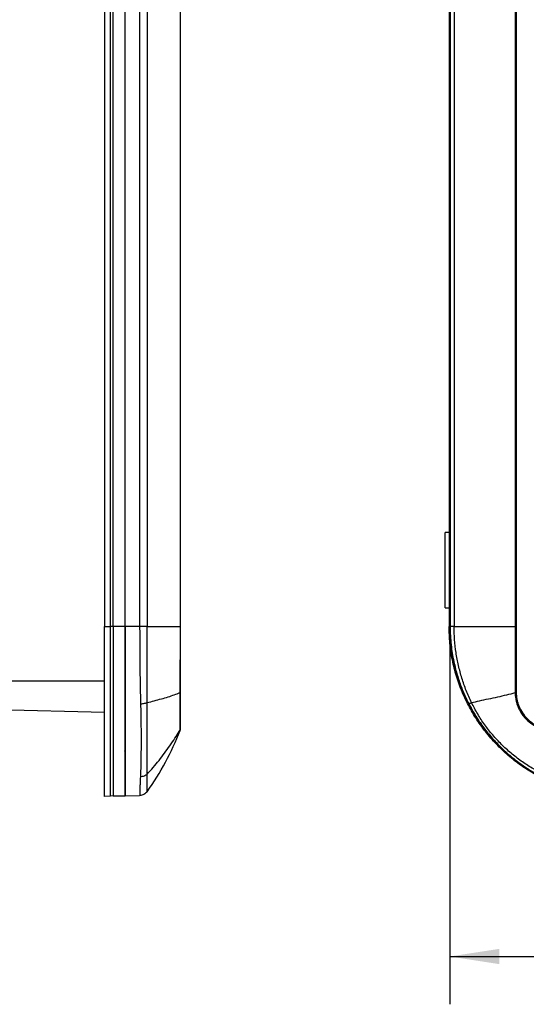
# Model space of a CAD drawing. Extents: x 3 to 428, y 3 to 275.
# Tile 13 of 42: x 46 to 79, y 94 to 160. Entities that reach past the tile are written whole.
import ezdxf

# ---------------------------------------------------------------- set-up
doc = ezdxf.new("R2010")
doc.units = 0
doc.linetypes.add('SLD-SOLID', pattern=[0])
doc.layers.get('0').update_dxf_attribs({"linetype": 'CONTINUOUS'})
doc.layers.add('DIMENSION', color=7, linetype='SLD-SOLID')
doc.styles.add('SLDTEXTSTYLE1', font='Gothic.ttf', dxfattribs={"width": 0.913})
doc.dimstyles.new('SLDDIMSTYLE0', dxfattribs={"dimtxt": 3.175, "dimasz": 3.302, "dimexe": 0, "dimexo": 0.0625, "dimgap": 0.79375, "dimtad": 0, "dimtih": 1, "dimtoh": 1, "dimdec": 0, "dimlfac": 1.6, "dimrnd": 1e-09, "dimzin": 12, "dimdsep": 46, "dimtxsty": 'SLDTEXTSTYLE1', "dimsah": 1, "dimcen": 0.09, "dimadec": 0, "dimazin": 0, "dimtfac": 1, "dimtdec": 0, "dimtofl": 0, "dimtmove": 0, "dimatfit": 3, "dimfxl": 1, "dimtolj": 1, "dimtzin": 12, "dimarcsym": 0})

# ---------------------------------------------------------------- blocks, each defined once
blk = doc.blocks.new('_D')
at = {"layer": 'DIMENSION'}
for p, q in [((74.079, 185.2), (74.079, 94.359)), ((201.704, 185.2), (201.704, 94.359)), ((74.079, 97.534), (134.016, 97.534)), ((201.704, 97.534), (141.054, 97.534))]:
    blk.add_line(p, q, dxfattribs=at)
for points in [[(74.079, 97.534), (77.381, 97.026), (77.381, 98.042)], [(201.704, 97.534), (198.402, 98.042), (198.402, 97.026)]]:
    blk.add_solid(points, dxfattribs=at)
at = {"layer": 'DIMENSION', "insert": (134.016, 99.069), "char_height": 3.175, "attachment_point": 1, "style": 'SLDTEXTSTYLE1'}
blk.add_mtext('204', dxfattribs=at)

msp = doc.modelspace()

# ---------------------------------------------------------------- linework, layer by layer
at = {"color": 7, "linetype": 'SLD-SOLID'}
for p, q in [((51.151, 186.47), (51.151, 119.445)), ((51.57, 119.445), (51.57, 186.47)), ((51.733, 119.445), (51.733, 186.47)), ((52.526, 119.445), (52.526, 186.47)), ((53.496, 186.47), (53.496, 119.445)), ((53.986, 186.47), (53.986, 119.445)), ((56.175, 186.47), (56.175, 119.445)), ((56.183, 186.47), (56.183, 119.445)), ((74.035, 186.47), (74.035, 119.445)), ((74.072, 119.445), (74.072, 186.47)), ((74.079, 119.445), (74.079, 186.47)), ((74.104, 186.47), (74.104, 119.445)), ((74.363, 186.47), (74.363, 119.445)), ((78.432, 186.47), (78.432, 119.445)), ((78.477, 186.47), (78.477, 119.445)), ((73.766, 120.695), (73.766, 125.695)), ((74.035, 125.695), (73.766, 125.695)), ((73.766, 120.695), (74.035, 120.695)), ((51.151, 119.445), (51.57, 119.445)), ((51.733, 119.445), (51.57, 119.445)), ((52.526, 119.445), (51.733, 119.445)), ((53.496, 119.445), (52.526, 119.445)), ((56.175, 119.445), (56.162, 115.061)), ((56.183, 119.445), (56.175, 119.445)), ((56.183, 119.445), (56.183, 115.062)), ((74.035, 119.445), (74.072, 119.445)), ((74.104, 119.445), (74.079, 119.445)), ((78.432, 119.445), (78.422, 115.061)), ((78.477, 119.445), (78.432, 119.445)), ((78.477, 119.445), (78.492, 115.062)), ((51.151, 113.736), (43.151, 113.945)), ((56.122, 112.474), (56.164, 112.54)), ((56.169, 112.544), (56.17, 112.545)), ((56.174, 112.548), (56.182, 112.576)), ((52.517, 111.141), (52.522, 111.118)), ((52.526, 111.101), (52.526, 111.116)), ((55.092, 110.216), (55.098, 110.227)), ((51.57, 108.188), (51.151, 108.152)), ((51.733, 108.195), (51.57, 108.188)), ((51.733, 108.195), (52.526, 108.195)), ((52.526, 108.195), (53.496, 108.221))]:
    msp.add_line(p, q, dxfattribs=at)
at = {"color": 8, "linetype": 'SLD-SOLID'}
for p, q in [((51.151, 115.82), (43.151, 115.82)), ((75.358, 114.294), (75.42, 114.184)), ((56.164, 112.54), (56.169, 112.544))]:
    msp.add_line(p, q, dxfattribs=at)
at = {"color": 7, "linetype": 'SLD-SOLID'}
msp.add_arc((39.803, 118.73), 17.5, 324.14353, 339.31613, dxfattribs=at)
for points, knots in [([(51.151, 108.152), (51.151, 108.162), (51.151, 108.184), (51.151, 108.354), (51.151, 108.624), (51.151, 109), (51.151, 109.476), (51.151, 110.043), (51.151, 110.694), (51.151, 111.427), (51.151, 112.241), (51.151, 113.13), (51.151, 114.085), (51.151, 115.093), (51.151, 116.143), (51.151, 117.226), (51.151, 118.33), (51.151, 119.074), (51.151, 119.445)], [0, 0, 0, 0, 0.062723, 0.125447, 0.188167, 0.250879, 0.313594, 0.375198, 0.436803, 0.498401, 0.559999, 0.62286, 0.685721, 0.748573, 0.811422, 0.874279, 0.93714, 1, 1, 1, 1]), ([(51.57, 108.188), (51.57, 108.199), (51.57, 108.22), (51.57, 108.389), (51.57, 108.656), (51.57, 109.028), (51.57, 109.502), (51.57, 110.071), (51.57, 110.73), (51.57, 111.472), (51.57, 112.293), (51.57, 113.182), (51.57, 114.131), (51.57, 115.13), (51.57, 116.172), (51.57, 117.246), (51.57, 118.34), (51.57, 119.077), (51.57, 119.445)], [0, 0, 0, 0, 0.062501, 0.125006, 0.187507, 0.25, 0.312495, 0.374999, 0.437503, 0.5, 0.562497, 0.625001, 0.687505, 0.75, 0.812493, 0.874994, 0.937499, 1, 1, 1, 1]), ([(51.733, 119.445), (51.733, 119.077), (51.733, 118.341), (51.733, 117.247), (51.733, 116.174), (51.733, 115.133), (51.733, 114.134), (51.733, 113.186), (51.733, 112.297), (51.733, 111.477), (51.733, 110.735), (51.733, 110.077), (51.733, 109.508), (51.733, 109.035), (51.733, 108.663), (51.733, 108.396), (51.733, 108.227), (51.733, 108.206), (51.733, 108.195)], [0, 0, 0, 0, 0.062501, 0.125005, 0.187507, 0.25, 0.312495, 0.374999, 0.437503, 0.5, 0.562497, 0.625001, 0.687505, 0.75, 0.812493, 0.874995, 0.937499, 1, 1, 1, 1]), ([(52.526, 108.195), (52.526, 108.203), (52.526, 108.219), (52.526, 108.344), (52.526, 108.541), (52.526, 108.816), (52.526, 109.168), (52.526, 109.593), (52.526, 110.087), (52.526, 110.647), (52.526, 111.27), (52.526, 111.953), (52.526, 112.688), (52.526, 113.47), (52.526, 114.295), (52.526, 115.157), (52.526, 116.049), (52.526, 116.928), (52.526, 117.784), (52.526, 118.613), (52.526, 119.168), (52.526, 119.445)], [0, 0, 0, 0, 0.053553, 0.107298, 0.161044, 0.214599, 0.268156, 0.321906, 0.375658, 0.42922, 0.48282, 0.536613, 0.590407, 0.644011, 0.697561, 0.751303, 0.805045, 0.858595, 0.90571, 0.952888, 1, 1, 1, 1]), ([(52.526, 119.445), (52.526, 119.078), (52.526, 118.341), (52.526, 117.247), (52.526, 116.174), (52.526, 115.133), (52.526, 114.134), (52.526, 113.186), (52.526, 112.297), (52.526, 111.478), (52.526, 110.735), (52.526, 110.077), (52.526, 109.508), (52.526, 109.035), (52.526, 108.662), (52.526, 108.396), (52.526, 108.227), (52.526, 108.206), (52.526, 108.195)], [0, 0, 0, 0, 0.062415, 0.125005, 0.187616, 0.25, 0.312405, 0.374999, 0.437614, 0.5, 0.562405, 0.625001, 0.687615, 0.75, 0.812404, 0.874995, 0.937595, 1, 1, 1, 1]), ([(53.496, 119.445), (53.496, 119.24), (53.497, 118.836), (53.499, 118.244), (53.502, 117.676), (53.506, 117.134), (53.513, 116.524), (53.524, 115.834), (53.539, 115.057), (53.551, 114.551), (53.558, 114.294)], [0, 0, 0, 0, 0.115141, 0.226185, 0.333169, 0.436127, 0.535069, 0.684586, 0.83957, 1, 1, 1, 1]), ([(53.986, 119.445), (53.956, 119.445), (53.895, 119.445), (53.774, 119.445), (53.639, 119.445), (53.543, 119.445), (53.496, 119.445)], [0, 0, 0, 0, 0.24667, 0.499999, 0.753326, 1, 1, 1, 1]), ([(53.995, 114.394), (53.995, 114.659), (53.994, 115.188), (53.993, 116.013), (53.989, 116.854), (53.988, 117.71), (53.987, 118.575), (53.986, 119.155), (53.986, 119.445)], [0, 0, 0, 0, 0.167007, 0.333871, 0.500485, 0.666984, 0.83355, 1, 1, 1, 1]), ([(53.986, 119.445), (54.206, 119.445), (54.647, 119.445), (55.225, 119.445), (55.745, 119.445), (56.031, 119.445), (56.175, 119.445)], [0, 0, 0, 0, 0.25, 0.5, 0.75, 1, 1, 1, 1]), ([(85.329, 108.152), (84.958, 108.162), (84.216, 108.184), (83.114, 108.354), (82.034, 108.624), (80.985, 109), (79.985, 109.476), (79.042, 110.043), (78.163, 110.694), (77.35, 111.427), (76.609, 112.241), (75.945, 113.13), (75.368, 114.085), (74.887, 115.093), (74.509, 116.143), (74.239, 117.226), (74.067, 118.33), (74.046, 119.074), (74.035, 119.445)], [0, 0, 0, 0, 0.062723, 0.125447, 0.188167, 0.250879, 0.313594, 0.375198, 0.436803, 0.498401, 0.559999, 0.62286, 0.685721, 0.748573, 0.811422, 0.874279, 0.93714, 1, 1, 1, 1]), ([(85.329, 108.195), (85.013, 108.203), (84.381, 108.219), (83.44, 108.344), (82.511, 108.541), (81.604, 108.816), (80.723, 109.168), (79.874, 109.593), (79.063, 110.087), (78.297, 110.647), (77.582, 111.27), (76.921, 111.953), (76.319, 112.688), (75.782, 113.47), (75.313, 114.295), (74.916, 115.157), (74.591, 116.049), (74.352, 116.928), (74.193, 117.784), (74.097, 118.613), (74.085, 119.168), (74.079, 119.445)], [0, 0, 0, 0, 0.053553, 0.107298, 0.161044, 0.214599, 0.268156, 0.321906, 0.375658, 0.42922, 0.48282, 0.536613, 0.590407, 0.644011, 0.697561, 0.751303, 0.805045, 0.858595, 0.90571, 0.952888, 1, 1, 1, 1]), ([(74.079, 119.445), (74.089, 119.078), (74.11, 118.341), (74.28, 117.247), (74.546, 116.174), (74.919, 115.133), (75.391, 114.134), (75.961, 113.186), (76.619, 112.297), (77.361, 111.478), (78.18, 110.735), (79.069, 110.077), (80.018, 109.508), (81.017, 109.035), (82.057, 108.662), (83.131, 108.396), (84.225, 108.227), (84.961, 108.206), (85.329, 108.195)], [0, 0, 0, 0, 0.062415, 0.125005, 0.187616, 0.25, 0.312405, 0.374999, 0.437614, 0.5, 0.562405, 0.625001, 0.687615, 0.75, 0.812404, 0.874995, 0.937595, 1, 1, 1, 1]), ([(74.363, 119.445), (74.326, 119.445), (74.252, 119.445), (74.172, 119.445), (74.117, 119.445), (74.109, 119.445), (74.104, 119.445)], [0, 0, 0, 0, 0.24667, 0.499999, 0.753326, 1, 1, 1, 1]), ([(75.526, 114.394), (75.405, 114.659), (75.162, 115.188), (74.877, 116.013), (74.649, 116.854), (74.486, 117.71), (74.383, 118.575), (74.369, 119.155), (74.363, 119.445)], [0, 0, 0, 0, 0.167007, 0.333871, 0.500485, 0.666984, 0.83355, 1, 1, 1, 1]), ([(74.363, 119.445), (74.68, 119.445), (75.315, 119.445), (76.32, 119.445), (77.356, 119.445), (78.074, 119.445), (78.432, 119.445)], [0, 0, 0, 0, 0.25, 0.5, 0.75, 1, 1, 1, 1]), ([(74.347, 117.128), (74.386, 116.956), (74.483, 116.523), (74.693, 115.834), (74.984, 115.057), (75.232, 114.551), (75.358, 114.294)], [0, 0, 0, 0, 0.175468, 0.440629, 0.715486, 1, 1, 1, 1]), ([(53.995, 114.394), (54.155, 114.435), (54.484, 114.52), (54.944, 114.643), (55.384, 114.772), (55.785, 114.906), (56.04, 115.011), (56.162, 115.061)], [0, 0, 0, 0, 0.195803, 0.40344, 0.613626, 0.816109, 1, 1, 1, 1]), ([(56.162, 115.061), (56.161, 114.989), (56.161, 114.852), (56.16, 114.661), (56.159, 114.496), (56.158, 114.357), (56.158, 114.243), (56.157, 114.012), (56.156, 113.773), (56.156, 113.535), (56.156, 113.401), (56.157, 113.202), (56.158, 113.007), (56.159, 112.83), (56.161, 112.705), (56.162, 112.609), (56.163, 112.551), (56.164, 112.544), (56.164, 112.54)], [0, 0, 0, 0, 0.054941, 0.103701, 0.146255, 0.182584, 0.212673, 0.236528, 0.37008, 0.414124, 0.457888, 0.501389, 0.621437, 0.688641, 0.760561, 0.847831, 0.927657, 1, 1, 1, 1]), ([(56.183, 115.062), (56.182, 115.062), (56.18, 115.061), (56.168, 115.061), (56.162, 115.061)], [0, 0, 0, 0, 0.498595, 1, 1, 1, 1]), ([(56.183, 115.062), (56.183, 114.986), (56.183, 114.834), (56.183, 114.609), (56.183, 114.389), (56.183, 114.085), (56.183, 113.714), (56.183, 113.321), (56.183, 113.054), (56.183, 112.885), (56.183, 112.751), (56.183, 112.634), (56.183, 112.615), (56.183, 112.606)], [0, 0, 0, 0, 0.059479, 0.118399, 0.177266, 0.236588, 0.369093, 0.501084, 0.630659, 0.695157, 0.760294, 0.880047, 1, 1, 1, 1]), ([(75.526, 114.394), (75.701, 114.435), (76.061, 114.52), (76.646, 114.643), (77.255, 114.772), (77.853, 114.906), (78.239, 115.011), (78.422, 115.061)], [0, 0, 0, 0, 0.195803, 0.40344, 0.613626, 0.816109, 1, 1, 1, 1]), ([(78.492, 115.062), (78.48, 115.062), (78.455, 115.061), (78.433, 115.061), (78.422, 115.061)], [0, 0, 0, 0, 0.498595, 1, 1, 1, 1]), ([(78.422, 115.061), (78.424, 114.989), (78.428, 114.852), (78.452, 114.661), (78.485, 114.496), (78.522, 114.357), (78.558, 114.243), (78.644, 114.012), (78.767, 113.773), (78.935, 113.535), (79.045, 113.401), (79.232, 113.202), (79.468, 113.007), (79.761, 112.83), (80.032, 112.705), (80.333, 112.609), (80.645, 112.551), (80.845, 112.544), (80.94, 112.54)], [0, 0, 0, 0, 0.054941, 0.103701, 0.146255, 0.182584, 0.212673, 0.236528, 0.37008, 0.414124, 0.457888, 0.501389, 0.621437, 0.688641, 0.760561, 0.847831, 0.927657, 1, 1, 1, 1]), ([(78.492, 115.062), (78.495, 114.986), (78.5, 114.834), (78.534, 114.609), (78.587, 114.389), (78.692, 114.085), (78.883, 113.714), (79.204, 113.321), (79.529, 113.054), (79.815, 112.885), (80.104, 112.751), (80.48, 112.634), (80.787, 112.615), (80.941, 112.606)], [0, 0, 0, 0, 0.059479, 0.118399, 0.177266, 0.236588, 0.369093, 0.501084, 0.630659, 0.695157, 0.760294, 0.880047, 1, 1, 1, 1]), ([(53.558, 114.294), (53.563, 114.081), (53.574, 113.631), (53.584, 112.959), (53.589, 112.281), (53.588, 111.668), (53.585, 111.129), (53.579, 110.647), (53.57, 110.197), (53.558, 109.799), (53.549, 109.574), (53.544, 109.467)], [0, 0, 0, 0, 0.10507, 0.22114, 0.347151, 0.473472, 0.575882, 0.682405, 0.794858, 0.902553, 1, 1, 1, 1]), ([(53.995, 114.394), (53.965, 114.38), (53.906, 114.353), (53.797, 114.323), (53.68, 114.302), (53.598, 114.297), (53.558, 114.294)], [0, 0, 0, 0, 0.24721, 0.499519, 0.752073, 1, 1, 1, 1]), ([(53.989, 109.643), (53.989, 109.773), (53.989, 110.035), (53.989, 110.506), (53.988, 111.029), (53.989, 111.609), (53.99, 112.238), (53.993, 112.915), (53.993, 113.631), (53.994, 114.14), (53.995, 114.394)], [0, 0, 0, 0, 0.124885, 0.249779, 0.374734, 0.499741, 0.624789, 0.749854, 0.874916, 1, 1, 1, 1]), ([(75.526, 114.394), (75.502, 114.38), (75.452, 114.353), (75.4, 114.323), (75.366, 114.302), (75.361, 114.297), (75.358, 114.294)], [0, 0, 0, 0, 0.24721, 0.499519, 0.752073, 1, 1, 1, 1]), ([(75.42, 114.184), (75.516, 114.007), (75.74, 113.595), (76.16, 112.959), (76.677, 112.28), (77.225, 111.668), (77.783, 111.129), (78.35, 110.646), (78.959, 110.199), (79.456, 109.872), (79.75, 109.712), (79.824, 109.671)], [0, 0, 0, 0, 0.094252, 0.220268, 0.357076, 0.494219, 0.605405, 0.721054, 0.843143, 0.960065, 1, 1, 1, 1]), ([(80.296, 109.643), (80.042, 109.773), (79.534, 110.035), (78.817, 110.506), (78.138, 111.029), (77.505, 111.609), (76.922, 112.238), (76.394, 112.915), (75.919, 113.631), (75.657, 114.14), (75.526, 114.394)], [0, 0, 0, 0, 0.124885, 0.249779, 0.374734, 0.499741, 0.624789, 0.749854, 0.874916, 1, 1, 1, 1]), ([(56.183, 112.606), (56.182, 112.594), (56.18, 112.571), (56.17, 112.551), (56.164, 112.54)], [0, 0, 0, 0, 0.500008, 1, 1, 1, 1]), ([(56.183, 112.606), (56.182, 112.594), (56.182, 112.578), (56.175, 112.565), (56.173, 112.561)], [0, 0, 0, 0, 0.74044, 1, 1, 1, 1]), ([(52.508, 111.187), (52.512, 111.172), (52.52, 111.141), (52.523, 111.125), (52.525, 111.117)], [0, 0, 0, 0, 0.488617, 1, 1, 1, 1]), ([(52.526, 111.116), (52.526, 111.125), (52.525, 111.147), (52.521, 111.181), (52.519, 111.201)], [0, 0, 0, 0, 0.410028, 1, 1, 1, 1]), ([(53.544, 109.467), (53.541, 109.411), (53.536, 109.301), (53.529, 109.149), (53.523, 109.009), (53.518, 108.881), (53.513, 108.765), (53.508, 108.628), (53.502, 108.48), (53.5, 108.341), (53.497, 108.241), (53.496, 108.228), (53.496, 108.221)], [0, 0, 0, 0, 0.069175, 0.137958, 0.20635, 0.274341, 0.341926, 0.409118, 0.536706, 0.677702, 0.832097, 1, 1, 1, 1]), ([(53.989, 109.643), (53.96, 109.617), (53.9, 109.566), (53.79, 109.511), (53.67, 109.475), (53.586, 109.469), (53.544, 109.467)], [0, 0, 0, 0, 0.245282, 0.497068, 0.750367, 1, 1, 1, 1]), ([(53.986, 108.479), (53.986, 108.486), (53.987, 108.499), (53.987, 108.604), (53.987, 108.767), (53.988, 108.995), (53.989, 109.281), (53.989, 109.522), (53.989, 109.643)], [0, 0, 0, 0, 0.166617, 0.333272, 0.499809, 0.666382, 0.83315, 1, 1, 1, 1]), ([(53.986, 108.479), (53.956, 108.442), (53.894, 108.369), (53.774, 108.289), (53.639, 108.234), (53.544, 108.225), (53.496, 108.221)], [0, 0, 0, 0, 0.249999, 0.5, 0.75, 1, 1, 1, 1])]:
    msp.add_open_spline(points, degree=3, knots=knots, dxfattribs=at)
at = {"color": 8, "linetype": 'SLD-SOLID'}
for points, knots in [([(74.104, 119.445), (74.107, 119.24), (74.114, 118.836), (74.165, 118.244), (74.239, 117.676), (74.312, 117.308), (74.347, 117.128)], [0, 0, 0, 0, 0.264008, 0.518621, 0.763925, 1, 1, 1, 1]), ([(53.989, 109.643), (54.126, 109.792), (54.398, 110.088), (54.784, 110.557), (55.153, 111.037), (55.506, 111.529), (55.833, 112.013), (56.029, 112.326), (56.122, 112.474)], [0, 0, 0, 0, 0.171179, 0.340013, 0.508132, 0.676737, 0.847355, 1, 1, 1, 1])]:
    msp.add_open_spline(points, degree=3, knots=knots, dxfattribs=at)

# ---------------------------------------------------------------- dimensions: what is measured, and where the dimension line sits
at = {"layer": 'DIMENSION'}
dim = msp.add_linear_dim(base=(201.704, 97.534), p1=(74.079, 186.47), p2=(201.704, 186.47), dimstyle='SLDDIMSTYLE0', dxfattribs=at)
dim.commit()
dim.dimension.update_dxf_attribs({"geometry": '_D', "text_midpoint": (137.535, 97.534), "dimtype": 160})

doc.saveas('drawing.dxf')
